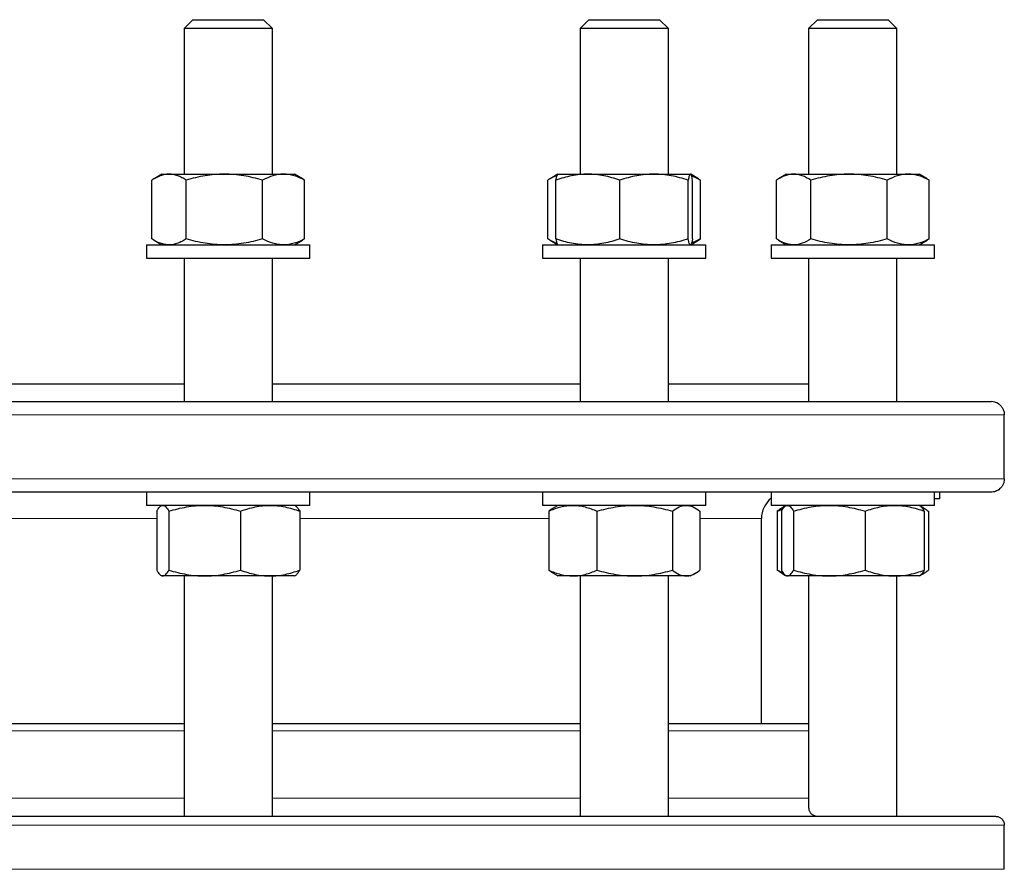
# Model space of a CAD drawing. Header units: millimetres. Extents: x 108 to 1084, y 38 to 949.
# Tile 4 of 9: x 353 to 576, y 205 to 398. Entities that reach past the tile are written whole.
import ezdxf

# ---------------------------------------------------------------- set-up
doc = ezdxf.new("R2010")
doc.units = ezdxf.units.MM

msp = doc.modelspace()

# ---------------------------------------------------------------- linework, layer by layer
at = {"color": 7, "linetype": 'Continuous', "lineweight": 25}
for p, q in [((392.23, 397.82), (390.23, 395.82)), ((392.23, 397.82), (408.23, 397.82)), ((410.23, 395.82), (408.23, 397.82)), ((481.89, 397.82), (479.89, 395.82)), ((481.89, 397.82), (483.1, 397.82)), ((483.1, 397.82), (497.89, 397.82)), ((499.89, 395.82), (497.89, 397.82)), ((533.65, 397.82), (531.65, 395.82)), ((533.65, 397.82), (537.88, 397.82)), ((537.88, 397.82), (549.65, 397.82)), ((551.65, 395.82), (549.65, 397.82)), ((390.23, 395.82), (390.23, 362.82)), ((390.24, 395.82), (390.23, 395.82)), ((410.23, 395.82), (390.24, 395.82)), ((410.23, 362.82), (410.23, 395.82)), ((479.89, 395.82), (479.89, 362.82)), ((481.4, 395.82), (479.89, 395.82)), ((499.89, 395.82), (481.4, 395.82)), ((499.89, 362.82), (499.89, 395.82)), ((531.65, 395.82), (531.65, 362.82)), ((536.94, 395.82), (531.65, 395.82)), ((551.65, 395.82), (536.94, 395.82)), ((551.65, 362.82), (551.65, 395.82)), ((382.94, 348.16), (382.94, 361.48)), ((385.23, 362.82), (383.44, 361.79)), ((385.23, 362.82), (386.83, 362.82)), ((386.83, 362.82), (399.37, 362.82)), ((390.72, 348.16), (390.72, 361.48)), ((399.37, 362.82), (412.77, 362.82)), ((408.01, 348.16), (408.01, 361.48)), ((412.77, 362.82), (415.23, 362.82)), ((417.02, 361.79), (415.23, 362.82)), ((417.52, 348.16), (417.52, 361.48)), ((472.6, 348.16), (472.6, 361.48)), ((474.86, 362.81), (473.1, 361.79)), ((474.42, 348.16), (474.42, 361.48)), ((474.89, 362.82), (474.86, 362.81)), ((474.89, 362.82), (481.65, 362.82)), ((481.65, 362.82), (496.63, 362.82)), ((488.89, 348.16), (488.89, 361.48)), ((496.63, 362.82), (504.87, 362.82)), ((504.37, 348.16), (504.37, 361.48)), ((504.87, 362.82), (504.89, 362.82)), ((504.92, 362.81), (504.89, 362.82)), ((506.69, 361.79), (504.94, 362.8)), ((505.37, 348.16), (505.37, 361.48)), ((506.68, 361.78), (507.18, 361.48)), ((507.18, 348.16), (507.18, 361.48)), ((524.36, 348.16), (524.36, 361.48)), ((526.65, 362.82), (524.86, 361.79)), ((526.65, 362.82), (528.25, 362.82)), ((528.25, 362.82), (540.79, 362.82)), ((532.14, 348.16), (532.14, 361.48)), ((540.79, 362.82), (554.19, 362.82)), ((549.43, 348.16), (549.43, 361.48)), ((554.19, 362.82), (556.65, 362.82)), ((558.45, 361.79), (556.65, 362.82)), ((558.44, 361.78), (558.95, 361.48)), ((558.95, 348.16), (558.95, 361.48)), ((383.44, 347.86), (385.23, 346.82)), ((415.23, 346.82), (417.02, 347.86)), ((473.1, 347.86), (474.86, 346.84)), ((504.94, 346.85), (506.69, 347.86)), ((506.68, 347.87), (507.18, 348.16)), ((524.86, 347.86), (526.65, 346.82)), ((556.65, 346.82), (558.45, 347.86)), ((558.44, 347.87), (558.95, 348.16)), ((381.73, 346.82), (381.73, 343.82)), ((381.73, 346.82), (389.51, 346.82)), ((389.51, 346.82), (418.73, 346.82)), ((418.73, 343.82), (418.73, 346.82)), ((471.39, 346.82), (471.39, 343.82)), ((471.39, 346.82), (488.15, 346.82)), ((474.86, 346.84), (474.89, 346.82)), ((488.15, 346.82), (508.39, 346.82)), ((504.89, 346.82), (504.92, 346.84)), ((508.39, 343.82), (508.39, 346.82)), ((523.15, 346.82), (523.15, 343.82)), ((523.15, 346.82), (549.35, 346.82)), ((549.35, 346.82), (560.15, 346.82)), ((560.15, 343.82), (560.15, 346.82)), ((381.73, 343.82), (389.51, 343.82)), ((389.51, 343.82), (418.73, 343.82)), ((390.23, 343.82), (390.23, 311.32)), ((410.23, 311.32), (410.23, 343.82)), ((471.39, 343.82), (488.15, 343.82)), ((479.89, 343.82), (479.89, 311.32)), ((488.15, 343.82), (508.39, 343.82)), ((499.89, 311.32), (499.89, 343.82)), ((523.15, 343.82), (549.35, 343.82)), ((531.65, 343.82), (531.65, 311.32)), ((549.35, 343.82), (560.15, 343.82)), ((551.65, 311.32), (551.65, 343.82)), ((306.71, 315.32), (390.23, 315.32)), ((410.23, 315.32), (479.89, 315.32)), ((499.89, 315.32), (531.65, 315.32)), ((123.97, 311.32), (572.97, 311.32)), ((574.63, 310.82), (574.62, 310.82)), ((575.95, 293.82), (575.95, 308.32)), ((572.97, 290.82), (123.97, 290.82)), ((381.73, 290.82), (381.73, 287.82)), ((418.73, 287.82), (418.73, 290.82)), ((471.39, 290.82), (471.39, 287.82)), ((508.39, 287.82), (508.39, 290.82)), ((523.15, 290.82), (523.15, 287.82)), ((560.15, 287.82), (560.15, 290.82)), ((561.33, 289.32), (561.33, 290.82)), ((418.73, 287.82), (381.73, 287.82)), ((385.23, 287.82), (385.03, 287.71)), ((415.43, 287.71), (415.23, 287.82)), ((471.54, 287.82), (471.39, 287.82)), ((508.39, 287.82), (471.54, 287.82)), ((474.89, 287.82), (473.83, 287.21)), ((505.95, 287.21), (504.89, 287.82)), ((526.94, 287.82), (523.15, 287.82)), ((526.42, 287.69), (525.6, 287.21)), ((526.65, 287.82), (526.46, 287.71)), ((560.15, 287.82), (526.94, 287.82)), ((556.85, 287.71), (556.65, 287.82)), ((557.71, 287.21), (556.85, 287.71)), ((561.33, 289.32), (560.15, 289.32)), ((384.05, 286.48), (384.05, 273.16)), ((386.8, 286.48), (386.8, 273.16)), ((402.99, 286.48), (402.99, 273.16)), ((416.42, 286.48), (416.42, 273.16)), ((472.79, 286.48), (472.79, 273.16)), ((483.72, 286.48), (483.72, 273.16)), ((500.83, 286.48), (500.83, 273.16)), ((506.99, 286.48), (506.99, 273.16)), ((524.55, 286.48), (524.55, 273.16)), ((525.47, 286.48), (525.47, 273.16)), ((528.22, 286.48), (528.22, 273.16)), ((544.41, 286.48), (544.41, 273.16)), ((557.84, 286.48), (557.84, 273.16)), ((558.75, 286.48), (558.75, 273.16)), ((520.97, 238.39), (520.97, 284.82)), ((473.83, 272.43), (474.89, 271.82)), ((504.89, 271.82), (505.95, 272.43)), ((525.6, 272.43), (526.42, 271.96)), ((556.85, 271.94), (557.71, 272.43)), ((385.03, 271.94), (385.23, 271.82)), ((385.42, 271.82), (385.23, 271.82)), ((394.89, 271.82), (385.42, 271.82)), ((390.23, 271.82), (390.23, 217.39)), ((409.7, 271.82), (394.89, 271.82)), ((415.23, 271.82), (409.7, 271.82)), ((410.23, 217.39), (410.23, 271.82)), ((415.23, 271.82), (415.43, 271.94)), ((478.26, 271.82), (474.89, 271.82)), ((492.27, 271.82), (478.26, 271.82)), ((479.89, 271.82), (479.89, 217.53)), ((503.91, 271.82), (492.27, 271.82)), ((499.89, 217.39), (499.89, 271.82)), ((504.89, 271.82), (503.91, 271.82)), ((526.46, 271.94), (526.65, 271.82)), ((526.85, 271.82), (526.65, 271.82)), ((536.31, 271.82), (526.85, 271.82)), ((531.65, 271.82), (531.65, 219.23)), ((551.12, 271.82), (536.31, 271.82)), ((556.65, 271.82), (551.12, 271.82)), ((551.65, 217.39), (551.65, 271.82)), ((556.65, 271.82), (556.85, 271.94)), ((348.47, 238.39), (390.23, 238.39)), ((410.23, 238.39), (479.89, 238.39)), ((499.89, 238.39), (531.65, 238.39)), ((122.97, 217.39), (573.97, 217.39)), ((575.95, 205.39), (575.95, 215.39))]:
    msp.add_line(p, q, dxfattribs=at)
at = {"color": 8, "linetype": 'Continuous', "lineweight": 18}
for p, q in [((575.95, 308.32), (120.99, 308.32)), ((120.99, 293.82), (575.95, 293.82)), ((384.05, 284.82), (313.81, 284.82)), ((472.79, 284.82), (416.42, 284.82)), ((520.97, 284.82), (506.99, 284.82)), ((390.23, 236.73), (306.71, 236.73)), ((479.89, 236.73), (410.23, 236.73)), ((531.65, 236.73), (499.89, 236.73)), ((348.47, 221.52), (390.23, 221.52)), ((410.23, 221.52), (479.89, 221.52)), ((499.89, 221.52), (531.65, 221.52)), ((575.95, 215.39), (120.99, 215.39)), ((120.99, 205.39), (575.95, 205.39))]:
    msp.add_line(p, q, dxfattribs=at)
at = {"color": 7, "linetype": 'Continuous', "lineweight": 25}
for centre, radius, start, end in [((572.97, 308.32), 3, 56.4427, 90), ((526.97, 284.82), 6, 129.4798, 180)]:
    msp.add_arc(centre, radius, start, end, dxfattribs=at)
for points, knots in [([(386.83, 362.82), (386.5, 362.82), (386.17, 362.79), (385.51, 362.67), (385.18, 362.58), (384.21, 362.22), (383.57, 361.89), (382.94, 361.48)], [0, 0, 0, 0, 0.25, 0.25, 0.5, 0.5, 1, 1, 1, 1]), ([(390.72, 361.48), (390.41, 361.69), (390.09, 361.87), (389.44, 362.2), (389.12, 362.35), (388.14, 362.7), (387.49, 362.82), (386.83, 362.82)], [0, 0, 0, 0, 0.25, 0.25, 0.5, 0.5, 1, 1, 1, 1]), ([(399.37, 362.82), (398.63, 362.82), (397.9, 362.79), (396.44, 362.67), (395.71, 362.58), (393.56, 362.23), (392.13, 361.89), (390.72, 361.48)], [0, 0, 0, 0, 0.25, 0.25, 0.5, 0.5, 1, 1, 1, 1]), ([(408.01, 361.48), (406.6, 361.89), (405.17, 362.23), (402.3, 362.7), (400.84, 362.82), (399.37, 362.82)], [0, 0, 0, 0, 0.5, 0.5, 1, 1, 1, 1]), ([(412.77, 362.82), (412.37, 362.82), (411.96, 362.79), (411.16, 362.67), (410.76, 362.58), (409.57, 362.23), (408.79, 361.89), (408.01, 361.48)], [0, 0, 0, 0, 0.25, 0.25, 0.5, 0.5, 1, 1, 1, 1]), ([(417.52, 361.48), (416.75, 361.89), (415.96, 362.23), (414.38, 362.7), (413.58, 362.82), (412.77, 362.82)], [0, 0, 0, 0, 0.5, 0.5, 1, 1, 1, 1]), ([(417.52, 361.48), (417.36, 361.59), (417.2, 361.7), (417.03, 361.79), (417.02, 361.79)], [0, 0, 0, 0, 0.974564, 1, 1, 1, 1]), ([(474.68, 362.51), (474.59, 362.48), (474.19, 362.35), (473.49, 362.03), (472.9, 361.66), (472.6, 361.48)], [0, 0, 0, 0, 0.132809, 0.566363, 1, 1, 1, 1]), ([(481.65, 362.82), (481.04, 362.82), (480.43, 362.79), (479.2, 362.67), (478.59, 362.58), (476.77, 362.22), (475.59, 361.89), (474.42, 361.48)], [0, 0, 0, 0, 0.25, 0.25, 0.5, 0.5, 1, 1, 1, 1]), ([(474.42, 361.48), (474.44, 361.61), (474.5, 361.87), (474.58, 362.2), (474.66, 362.47), (474.75, 362.67), (474.81, 362.78), (474.85, 362.79), (474.87, 362.8)], [0, 0, 0, 0, 0.183182, 0.366417, 0.549556, 0.736153, 0.922869, 1, 1, 1, 1]), ([(488.89, 361.48), (488.3, 361.69), (487.71, 361.87), (486.51, 362.2), (485.9, 362.35), (484.09, 362.7), (482.88, 362.82), (481.65, 362.82)], [0, 0, 0, 0, 0.25, 0.25, 0.5, 0.5, 1, 1, 1, 1]), ([(496.63, 362.82), (495.97, 362.82), (495.31, 362.79), (494.01, 362.67), (493.36, 362.58), (491.43, 362.23), (490.15, 361.89), (488.89, 361.48)], [0, 0, 0, 0, 0.25, 0.25, 0.5, 0.5, 1, 1, 1, 1]), ([(504.37, 361.48), (503.1, 361.89), (501.83, 362.23), (499.25, 362.7), (497.95, 362.82), (496.63, 362.82)], [0, 0, 0, 0, 0.5, 0.5, 1, 1, 1, 1]), ([(504.87, 362.82), (504.82, 362.82), (504.78, 362.79), (504.7, 362.67), (504.65, 362.58), (504.53, 362.23), (504.45, 361.89), (504.37, 361.48)], [0, 0, 0, 0, 0.25, 0.25, 0.5, 0.5, 1, 1, 1, 1]), ([(505.37, 361.48), (505.28, 361.89), (505.2, 362.23), (505.03, 362.7), (504.95, 362.82), (504.87, 362.82)], [0, 0, 0, 0, 0.5, 0.5, 1, 1, 1, 1]), ([(507.18, 361.48), (506.98, 361.59), (506.58, 361.79), (505.91, 362.09), (505.43, 362.26), (505.15, 362.36)], [0, 0, 0, 0, 0.29702, 0.594266, 1, 1, 1, 1]), ([(528.25, 362.82), (527.92, 362.82), (527.59, 362.79), (526.94, 362.67), (526.61, 362.58), (525.64, 362.23), (525, 361.89), (524.36, 361.48)], [0, 0, 0, 0, 0.25, 0.25, 0.5, 0.5, 1, 1, 1, 1]), ([(532.14, 361.48), (531.51, 361.89), (530.87, 362.23), (529.57, 362.7), (528.92, 362.82), (528.25, 362.82)], [0, 0, 0, 0, 0.5, 0.5, 1, 1, 1, 1]), ([(540.79, 362.82), (540.06, 362.82), (539.32, 362.79), (537.85, 362.67), (537.12, 362.58), (534.96, 362.22), (533.54, 361.89), (532.14, 361.48)], [0, 0, 0, 0, 0.25, 0.25, 0.5, 0.5, 1, 1, 1, 1]), ([(549.43, 361.48), (548.73, 361.69), (548.02, 361.87), (546.59, 362.2), (545.87, 362.35), (543.7, 362.7), (542.25, 362.82), (540.79, 362.82)], [0, 0, 0, 0, 0.25, 0.25, 0.5, 0.5, 1, 1, 1, 1]), ([(554.19, 362.82), (553.79, 362.82), (553.38, 362.79), (552.58, 362.67), (552.18, 362.58), (550.99, 362.23), (550.21, 361.89), (549.43, 361.48)], [0, 0, 0, 0, 0.25, 0.25, 0.5, 0.5, 1, 1, 1, 1]), ([(558.95, 361.48), (558.17, 361.89), (557.38, 362.23), (555.8, 362.7), (555, 362.82), (554.19, 362.82)], [0, 0, 0, 0, 0.5, 0.5, 1, 1, 1, 1]), ([(386.83, 346.82), (386.5, 346.82), (386.17, 346.85), (385.51, 346.98), (385.18, 347.07), (384.21, 347.42), (383.57, 347.76), (382.94, 348.16)], [0, 0, 0, 0, 0.25, 0.25, 0.5, 0.5, 1, 1, 1, 1]), ([(390.72, 348.16), (390.41, 347.96), (390.09, 347.77), (389.44, 347.44), (389.12, 347.3), (388.14, 346.95), (387.49, 346.82), (386.83, 346.82)], [0, 0, 0, 0, 0.25, 0.25, 0.5, 0.5, 1, 1, 1, 1]), ([(399.37, 346.82), (398.63, 346.82), (397.9, 346.85), (396.44, 346.98), (395.71, 347.07), (393.56, 347.42), (392.13, 347.75), (390.72, 348.16)], [0, 0, 0, 0, 0.25, 0.25, 0.5, 0.5, 1, 1, 1, 1]), ([(408.01, 348.16), (406.6, 347.75), (405.17, 347.42), (402.3, 346.95), (400.84, 346.82), (399.37, 346.82)], [0, 0, 0, 0, 0.5, 0.5, 1, 1, 1, 1]), ([(412.77, 346.82), (412.37, 346.82), (411.96, 346.85), (411.16, 346.98), (410.76, 347.07), (409.57, 347.42), (408.79, 347.75), (408.01, 348.16)], [0, 0, 0, 0, 0.25, 0.25, 0.5, 0.5, 1, 1, 1, 1]), ([(417.52, 348.16), (416.75, 347.75), (415.96, 347.42), (414.38, 346.95), (413.58, 346.82), (412.77, 346.82)], [0, 0, 0, 0, 0.5, 0.5, 1, 1, 1, 1]), ([(417.52, 348.16), (417.36, 348.06), (417.2, 347.95), (417.03, 347.86), (417.02, 347.86)], [0, 0, 0, 0, 0.974564, 1, 1, 1, 1]), ([(474.68, 347.14), (474.59, 347.17), (474.19, 347.29), (473.49, 347.62), (472.9, 347.98), (472.6, 348.16)], [0, 0, 0, 0, 0.132809, 0.566363, 1, 1, 1, 1]), ([(481.65, 346.82), (481.04, 346.82), (480.43, 346.85), (479.2, 346.98), (478.59, 347.07), (476.77, 347.42), (475.59, 347.76), (474.42, 348.16)], [0, 0, 0, 0, 0.25, 0.25, 0.5, 0.5, 1, 1, 1, 1]), ([(474.42, 348.16), (474.44, 348.03), (474.5, 347.77), (474.58, 347.45), (474.66, 347.18), (474.75, 346.98), (474.81, 346.87), (474.85, 346.85), (474.87, 346.85)], [0, 0, 0, 0, 0.183182, 0.366417, 0.549556, 0.736153, 0.922869, 1, 1, 1, 1]), ([(488.89, 348.16), (488.3, 347.96), (487.71, 347.77), (486.51, 347.44), (485.9, 347.3), (484.09, 346.95), (482.88, 346.82), (481.65, 346.82)], [0, 0, 0, 0, 0.25, 0.25, 0.5, 0.5, 1, 1, 1, 1]), ([(496.63, 346.82), (495.97, 346.82), (495.31, 346.85), (494.01, 346.98), (493.36, 347.07), (491.43, 347.42), (490.15, 347.75), (488.89, 348.16)], [0, 0, 0, 0, 0.25, 0.25, 0.5, 0.5, 1, 1, 1, 1]), ([(504.37, 348.16), (503.1, 347.75), (501.83, 347.42), (499.25, 346.95), (497.95, 346.82), (496.63, 346.82)], [0, 0, 0, 0, 0.5, 0.5, 1, 1, 1, 1]), ([(504.87, 346.82), (504.82, 346.82), (504.78, 346.85), (504.7, 346.98), (504.65, 347.07), (504.53, 347.42), (504.45, 347.75), (504.37, 348.16)], [0, 0, 0, 0, 0.25, 0.25, 0.5, 0.5, 1, 1, 1, 1]), ([(505.37, 348.16), (505.34, 348.03), (505.28, 347.77), (505.2, 347.45), (505.12, 347.18), (505.04, 346.98), (504.97, 346.87), (504.93, 346.85), (504.92, 346.85)], [0, 0, 0, 0, 0.183182, 0.366417, 0.549556, 0.736153, 0.922869, 1, 1, 1, 1]), ([(507.18, 348.16), (506.98, 348.06), (506.58, 347.86), (505.91, 347.55), (505.43, 347.38), (505.15, 347.29)], [0, 0, 0, 0, 0.29702, 0.594266, 1, 1, 1, 1]), ([(528.25, 346.82), (527.92, 346.82), (527.59, 346.85), (526.94, 346.98), (526.61, 347.07), (525.64, 347.42), (525, 347.75), (524.36, 348.16)], [0, 0, 0, 0, 0.25, 0.25, 0.5, 0.5, 1, 1, 1, 1]), ([(532.14, 348.16), (531.51, 347.75), (530.87, 347.42), (529.57, 346.95), (528.92, 346.82), (528.25, 346.82)], [0, 0, 0, 0, 0.5, 0.5, 1, 1, 1, 1]), ([(540.79, 346.82), (540.06, 346.82), (539.32, 346.85), (537.85, 346.98), (537.12, 347.07), (534.96, 347.42), (533.54, 347.76), (532.14, 348.16)], [0, 0, 0, 0, 0.25, 0.25, 0.5, 0.5, 1, 1, 1, 1]), ([(549.43, 348.16), (548.73, 347.96), (548.02, 347.77), (546.59, 347.44), (545.87, 347.3), (543.7, 346.95), (542.25, 346.82), (540.79, 346.82)], [0, 0, 0, 0, 0.25, 0.25, 0.5, 0.5, 1, 1, 1, 1]), ([(554.19, 346.82), (553.79, 346.82), (553.38, 346.85), (552.58, 346.98), (552.18, 347.07), (550.99, 347.42), (550.21, 347.75), (549.43, 348.16)], [0, 0, 0, 0, 0.25, 0.25, 0.5, 0.5, 1, 1, 1, 1]), ([(558.95, 348.16), (558.17, 347.75), (557.38, 347.42), (555.8, 346.95), (555, 346.82), (554.19, 346.82)], [0, 0, 0, 0, 0.5, 0.5, 1, 1, 1, 1]), ([(574.62, 310.82), (574.8, 310.71), (574.97, 310.57), (575.28, 310.24), (575.42, 310.05), (575.6, 309.73), (575.66, 309.62), (575.76, 309.38), (575.8, 309.26), (575.91, 308.88), (575.95, 308.6), (575.95, 308.32)], [0, 0, 0, 0, 0.25, 0.25, 0.5, 0.5, 0.625, 0.625, 0.75, 0.75, 1, 1, 1, 1]), ([(575.95, 293.82), (575.95, 293.58), (575.92, 293.35), (575.81, 292.89), (575.74, 292.68), (575.54, 292.29), (575.43, 292.11), (575.18, 291.79), (575.04, 291.65), (574.61, 291.28), (574.3, 291.11), (573.64, 290.88), (573.31, 290.82), (572.97, 290.82)], [0, 0, 0, 0, 0.125, 0.125, 0.25, 0.25, 0.375, 0.375, 0.5, 0.5, 0.75, 0.75, 1, 1, 1, 1]), ([(384.05, 286.48), (384.16, 286.69), (384.27, 286.87), (384.5, 287.2), (384.62, 287.35), (384.96, 287.7), (385.19, 287.82), (385.42, 287.82)], [0, 0, 0, 0, 0.25, 0.25, 0.5, 0.5, 1, 1, 1, 1]), ([(385.42, 287.82), (385.54, 287.82), (385.66, 287.79), (385.89, 287.67), (386.01, 287.58), (386.35, 287.22), (386.58, 286.89), (386.8, 286.48)], [0, 0, 0, 0, 0.25, 0.25, 0.5, 0.5, 1, 1, 1, 1]), ([(386.8, 286.48), (388.12, 286.89), (389.46, 287.23), (392.15, 287.7), (393.51, 287.82), (394.89, 287.82)], [0, 0, 0, 0, 0.5, 0.5, 1, 1, 1, 1]), ([(394.89, 287.82), (395.58, 287.82), (396.27, 287.79), (397.63, 287.67), (398.31, 287.58), (400.33, 287.23), (401.67, 286.89), (402.99, 286.48)], [0, 0, 0, 0, 0.25, 0.25, 0.5, 0.5, 1, 1, 1, 1]), ([(402.99, 286.48), (404.08, 286.89), (405.19, 287.23), (407.43, 287.7), (408.56, 287.82), (409.7, 287.82)], [0, 0, 0, 0, 0.5, 0.5, 1, 1, 1, 1]), ([(409.7, 287.82), (410.27, 287.82), (410.85, 287.79), (411.98, 287.67), (412.54, 287.58), (414.22, 287.23), (415.32, 286.89), (416.42, 286.48)], [0, 0, 0, 0, 0.25, 0.25, 0.5, 0.5, 1, 1, 1, 1]), ([(415.43, 287.71), (415.51, 287.66), (415.67, 287.54), (415.92, 287.26), (416.17, 286.92), (416.34, 286.63), (416.42, 286.48)], [0, 0, 0, 0, 0.241866, 0.492926, 0.746451, 1, 1, 1, 1]), ([(472.79, 286.48), (473.24, 286.69), (473.68, 286.87), (474.59, 287.2), (475.05, 287.35), (476.42, 287.7), (477.33, 287.82), (478.26, 287.82)], [0, 0, 0, 0, 0.25, 0.25, 0.5, 0.5, 1, 1, 1, 1]), ([(478.26, 287.82), (478.72, 287.82), (479.18, 287.79), (480.11, 287.67), (480.58, 287.58), (481.95, 287.22), (482.84, 286.89), (483.72, 286.48)], [0, 0, 0, 0, 0.25, 0.25, 0.5, 0.5, 1, 1, 1, 1]), ([(483.72, 286.48), (485.12, 286.89), (486.53, 287.23), (489.38, 287.7), (490.82, 287.82), (492.27, 287.82)], [0, 0, 0, 0, 0.5, 0.5, 1, 1, 1, 1]), ([(492.27, 287.82), (493, 287.82), (493.73, 287.79), (495.17, 287.67), (495.89, 287.58), (498.02, 287.23), (499.43, 286.89), (500.83, 286.48)], [0, 0, 0, 0, 0.25, 0.25, 0.5, 0.5, 1, 1, 1, 1]), ([(500.83, 286.48), (501.33, 286.89), (501.84, 287.23), (502.86, 287.7), (503.38, 287.82), (503.91, 287.82)], [0, 0, 0, 0, 0.5, 0.5, 1, 1, 1, 1]), ([(503.91, 287.82), (504.17, 287.82), (504.43, 287.79), (504.95, 287.67), (505.21, 287.58), (505.98, 287.23), (506.49, 286.89), (506.99, 286.48)], [0, 0, 0, 0, 0.25, 0.25, 0.5, 0.5, 1, 1, 1, 1]), ([(525.47, 286.48), (525.69, 286.89), (525.92, 287.23), (526.38, 287.7), (526.61, 287.82), (526.85, 287.82)], [0, 0, 0, 0, 0.5, 0.5, 1, 1, 1, 1]), ([(526.85, 287.82), (526.96, 287.82), (527.08, 287.79), (527.31, 287.67), (527.43, 287.58), (527.77, 287.23), (528, 286.89), (528.22, 286.48)], [0, 0, 0, 0, 0.25, 0.25, 0.5, 0.5, 1, 1, 1, 1]), ([(528.22, 286.48), (528.88, 286.69), (529.54, 286.87), (530.89, 287.2), (531.56, 287.35), (533.59, 287.7), (534.95, 287.82), (536.31, 287.82)], [0, 0, 0, 0, 0.25, 0.25, 0.5, 0.5, 1, 1, 1, 1]), ([(536.31, 287.82), (537, 287.82), (537.69, 287.79), (539.06, 287.67), (539.75, 287.58), (541.77, 287.22), (543.1, 286.89), (544.41, 286.48)], [0, 0, 0, 0, 0.25, 0.25, 0.5, 0.5, 1, 1, 1, 1]), ([(544.41, 286.48), (545.51, 286.89), (546.61, 287.23), (548.85, 287.7), (549.98, 287.82), (551.12, 287.82)], [0, 0, 0, 0, 0.5, 0.5, 1, 1, 1, 1]), ([(551.12, 287.82), (551.69, 287.82), (552.27, 287.79), (553.4, 287.67), (553.96, 287.58), (555.64, 287.23), (556.74, 286.89), (557.84, 286.48)], [0, 0, 0, 0, 0.25, 0.25, 0.5, 0.5, 1, 1, 1, 1]), ([(557.84, 286.48), (557.77, 286.61), (557.62, 286.87), (557.39, 287.2), (557.16, 287.47), (556.98, 287.64), (556.88, 287.69), (556.85, 287.7)], [0, 0, 0, 0, 0.227781, 0.455626, 0.683352, 0.915379, 1, 1, 1, 1]), ([(473.84, 287.2), (473.73, 287.14), (473.37, 286.95), (473.03, 286.67), (472.79, 286.48)], [0, 0, 0, 0, 0.319957, 1, 1, 1, 1]), ([(525.6, 287.2), (525.49, 287.14), (525.14, 286.95), (524.79, 286.67), (524.55, 286.48)], [0, 0, 0, 0, 0.319957, 1, 1, 1, 1]), ([(524.55, 286.48), (524.85, 286.62), (525.25, 286.8), (525.66, 286.95), (525.78, 286.99)], [0, 0, 0, 0, 0.725668, 1, 1, 1, 1]), ([(557.1, 287.51), (557.18, 287.48), (557.49, 287.35), (558.05, 287.03), (558.52, 286.66), (558.75, 286.48)], [0, 0, 0, 0, 0.132538, 0.566227, 1, 1, 1, 1]), ([(384.05, 273.16), (384.16, 272.96), (384.27, 272.77), (384.5, 272.44), (384.62, 272.3), (384.96, 271.95), (385.19, 271.82), (385.42, 271.82)], [0, 0, 0, 0, 0.25, 0.25, 0.5, 0.5, 1, 1, 1, 1]), ([(385.42, 271.82), (385.54, 271.82), (385.66, 271.85), (385.89, 271.98), (386.01, 272.07), (386.35, 272.42), (386.58, 272.76), (386.8, 273.16)], [0, 0, 0, 0, 0.25, 0.25, 0.5, 0.5, 1, 1, 1, 1]), ([(386.8, 273.16), (388.12, 272.75), (389.46, 272.42), (392.15, 271.95), (393.51, 271.82), (394.89, 271.82)], [0, 0, 0, 0, 0.5, 0.5, 1, 1, 1, 1]), ([(394.89, 271.82), (395.58, 271.82), (396.27, 271.85), (397.63, 271.98), (398.31, 272.07), (400.33, 272.42), (401.67, 272.75), (402.99, 273.16)], [0, 0, 0, 0, 0.25, 0.25, 0.5, 0.5, 1, 1, 1, 1]), ([(402.99, 273.16), (404.08, 272.75), (405.19, 272.42), (407.43, 271.95), (408.56, 271.82), (409.7, 271.82)], [0, 0, 0, 0, 0.5, 0.5, 1, 1, 1, 1]), ([(409.7, 271.82), (410.27, 271.82), (410.85, 271.85), (411.98, 271.98), (412.54, 272.07), (414.22, 272.42), (415.32, 272.75), (416.42, 273.16)], [0, 0, 0, 0, 0.25, 0.25, 0.5, 0.5, 1, 1, 1, 1]), ([(415.43, 271.94), (415.51, 271.99), (415.67, 272.1), (415.92, 272.38), (416.17, 272.73), (416.34, 273.02), (416.42, 273.16)], [0, 0, 0, 0, 0.241866, 0.492926, 0.746451, 1, 1, 1, 1]), ([(472.79, 273.16), (473.24, 272.96), (473.68, 272.77), (474.59, 272.44), (475.05, 272.3), (476.42, 271.95), (477.33, 271.82), (478.26, 271.82)], [0, 0, 0, 0, 0.25, 0.25, 0.5, 0.5, 1, 1, 1, 1]), ([(473.84, 272.45), (473.73, 272.51), (473.37, 272.7), (473.03, 272.98), (472.79, 273.16)], [0, 0, 0, 0, 0.319957, 1, 1, 1, 1]), ([(478.26, 271.82), (478.72, 271.82), (479.18, 271.85), (480.11, 271.98), (480.58, 272.07), (481.95, 272.42), (482.84, 272.76), (483.72, 273.16)], [0, 0, 0, 0, 0.25, 0.25, 0.5, 0.5, 1, 1, 1, 1]), ([(483.72, 273.16), (485.12, 272.75), (486.53, 272.42), (489.38, 271.95), (490.82, 271.82), (492.27, 271.82)], [0, 0, 0, 0, 0.5, 0.5, 1, 1, 1, 1]), ([(492.27, 271.82), (493, 271.82), (493.73, 271.85), (495.17, 271.98), (495.89, 272.07), (498.02, 272.42), (499.43, 272.75), (500.83, 273.16)], [0, 0, 0, 0, 0.25, 0.25, 0.5, 0.5, 1, 1, 1, 1]), ([(500.83, 273.16), (501.33, 272.75), (501.84, 272.42), (502.86, 271.95), (503.38, 271.82), (503.91, 271.82)], [0, 0, 0, 0, 0.5, 0.5, 1, 1, 1, 1]), ([(503.91, 271.82), (504.17, 271.82), (504.43, 271.85), (504.95, 271.98), (505.21, 272.07), (505.98, 272.42), (506.49, 272.75), (506.99, 273.16)], [0, 0, 0, 0, 0.25, 0.25, 0.5, 0.5, 1, 1, 1, 1]), ([(524.55, 273.16), (524.85, 273.03), (525.25, 272.85), (525.66, 272.7), (525.78, 272.66)], [0, 0, 0, 0, 0.725668, 1, 1, 1, 1]), ([(525.6, 272.45), (525.49, 272.51), (525.14, 272.7), (524.79, 272.98), (524.55, 273.16)], [0, 0, 0, 0, 0.3199566, 1, 1, 1, 1]), ([(525.47, 273.16), (525.69, 272.75), (525.92, 272.42), (526.38, 271.95), (526.61, 271.82), (526.85, 271.82)], [0, 0, 0, 0, 0.5, 0.5, 1, 1, 1, 1]), ([(526.85, 271.82), (526.96, 271.82), (527.08, 271.85), (527.31, 271.98), (527.43, 272.07), (527.77, 272.42), (528, 272.75), (528.22, 273.16)], [0, 0, 0, 0, 0.25, 0.25, 0.5, 0.5, 1, 1, 1, 1]), ([(528.22, 273.16), (528.88, 272.96), (529.54, 272.77), (530.89, 272.44), (531.56, 272.3), (533.59, 271.95), (534.95, 271.82), (536.31, 271.82)], [0, 0, 0, 0, 0.25, 0.25, 0.5, 0.5, 1, 1, 1, 1]), ([(536.31, 271.82), (537, 271.82), (537.69, 271.85), (539.06, 271.98), (539.75, 272.07), (541.77, 272.42), (543.1, 272.76), (544.41, 273.16)], [0, 0, 0, 0, 0.25, 0.25, 0.5, 0.5, 1, 1, 1, 1]), ([(544.41, 273.16), (545.51, 272.75), (546.61, 272.42), (548.85, 271.95), (549.98, 271.82), (551.12, 271.82)], [0, 0, 0, 0, 0.5, 0.5, 1, 1, 1, 1]), ([(551.12, 271.82), (551.69, 271.82), (552.27, 271.85), (553.4, 271.98), (553.96, 272.07), (555.64, 272.42), (556.74, 272.75), (557.84, 273.16)], [0, 0, 0, 0, 0.25, 0.25, 0.5, 0.5, 1, 1, 1, 1]), ([(557.84, 273.16), (557.77, 273.03), (557.62, 272.77), (557.39, 272.45), (557.16, 272.18), (556.98, 272.01), (556.88, 271.96), (556.85, 271.94)], [0, 0, 0, 0, 0.227781, 0.455626, 0.683352, 0.915379, 1, 1, 1, 1]), ([(557.1, 272.14), (557.18, 272.17), (557.49, 272.29), (558.05, 272.62), (558.52, 272.98), (558.75, 273.16)], [0, 0, 0, 0, 0.1325382, 0.5662272, 1, 1, 1, 1]), ([(531.66, 219.23), (531.66, 219.22), (531.65, 219.14), (531.68, 218.96), (531.75, 218.7), (531.88, 218.43), (532.06, 218.17), (532.3, 217.92), (532.56, 217.73), (532.83, 217.58), (533.1, 217.49), (533.39, 217.42), (533.64, 217.39), (533.8, 217.39), (533.84, 217.39)], [0, 0, 0, 0, 0.013916, 0.115484, 0.217064, 0.326931, 0.436788, 0.54911, 0.661403, 0.737686, 0.813959, 0.891966, 0.969959, 1, 1, 1, 1]), ([(479.9, 217.53), (479.9, 217.49), (479.9, 217.41), (479.97, 217.39), (480, 217.39)], [0, 0, 0, 0, 0.437558, 1, 1, 1, 1]), ([(573.97, 217.39), (574.08, 217.39), (574.19, 217.38), (574.41, 217.34), (574.52, 217.31), (574.85, 217.19), (575.06, 217.08), (575.34, 216.83), (575.44, 216.74), (575.6, 216.53), (575.68, 216.41), (575.81, 216.15), (575.86, 216), (575.93, 215.7), (575.95, 215.55), (575.95, 215.39)], [0, 0, 0, 0, 0.125, 0.125, 0.25, 0.25, 0.5, 0.5, 0.625, 0.625, 0.75, 0.75, 0.875, 0.875, 1, 1, 1, 1])]:
    msp.add_open_spline(points, degree=3, knots=knots, dxfattribs=at)

doc.saveas('drawing.dxf')
